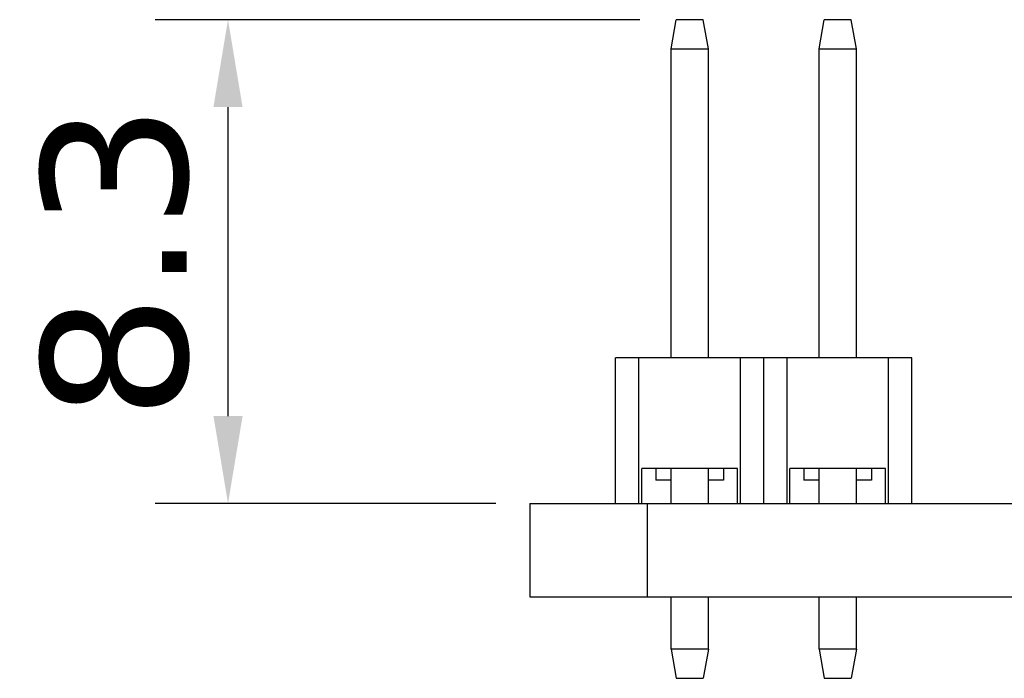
# Model space of a CAD drawing. Header units: millimetres. Extents: x 344 to 479, y 172 to 285.
# Tile 1 of 22: x 350 to 367, y 174 to 185. Entities that reach past the tile are written whole.
import ezdxf

# ---------------------------------------------------------------- set-up
doc = ezdxf.new("R2010")
doc.units = ezdxf.units.MM
doc.header["$LTSCALE"] = 30.734
doc.header["$PDMODE"] = 3
doc.header["$PDSIZE"] = 0.3125
doc.layers.get('0').update_dxf_attribs({"linetype": 'CONTINUOUS'})
doc.layers.get('Defpoints').update_dxf_attribs({"linetype": 'CONTINUOUS'})
doc.layers.add('dim', color=6, linetype='CONTINUOUS', lineweight=9)
doc.styles.add('Verdana', font='verdana.ttf', dxfattribs={"height": 2.5})
doc.dimstyles.new('aaaaaaaa 3.0', dxfattribs={"dimtxt": 2.5, "dimasz": 1.5, "dimexe": 1.25, "dimexo": 0.625, "dimtad": 1, "dimdec": 1, "dimzin": 9, "dimdsep": 46, "dimtxsty": 'Verdana', "dimcen": 0, "dimazin": 0, "dimtfac": 1, "dimtofl": 0, "dimtmove": 0, "dimatfit": 3, "dimfxl": 1, "dimlwd": 25, "dimlwe": 25, "dimarcsym": 0})

# ---------------------------------------------------------------- blocks, each defined once
blk = doc.blocks.new('*D36')
at = {"layer": 'Defpoints', "color": 0}
for p in [(353.716, 185.311), (361.402, 185.311), (358.933, 177.011)]:
    blk.add_point(p, dxfattribs=at)
at = {"layer": 'dim', "color": 0, "lineweight": 25}
for p, q in [((360.777, 185.311), (352.466, 185.311)), ((353.716, 178.511), (353.716, 183.811)), ((358.308, 177.011), (352.466, 177.011))]:
    blk.add_line(p, q, dxfattribs=at)
at = {"layer": 'dim', "color": 0}
for points in [[(353.966, 183.811), (353.466, 183.811), (353.716, 185.311)], [(353.466, 178.511), (353.966, 178.511), (353.716, 177.011)]]:
    blk.add_solid(points, dxfattribs=at)
at = {"layer": 'dim', "color": 0, "insert": (351.784, 181.161), "char_height": 2.5, "attachment_point": 5, "rotation": 90, "style": 'Verdana'}
blk.add_mtext('8.3', dxfattribs=at)

msp = doc.modelspace()

# ---------------------------------------------------------------- linework, layer by layer
at = {"linetype": 'Continuous'}
for p, q in [((361.314, 184.811), (361.402, 185.311)), ((361.866, 185.311), (361.402, 185.311)), ((361.954, 184.811), (361.866, 185.311)), ((363.854, 184.811), (363.942, 185.311)), ((364.406, 185.311), (363.942, 185.311)), ((364.494, 184.811), (364.406, 185.311)), ((361.314, 179.511), (361.314, 184.811)), ((361.314, 184.811), (361.954, 184.811)), ((361.954, 179.511), (361.954, 184.811)), ((363.854, 179.511), (363.854, 184.811)), ((363.854, 184.811), (364.494, 184.811)), ((364.494, 179.511), (364.494, 184.811)), ((360.364, 177.011), (360.364, 179.511)), ((365.444, 179.511), (360.364, 179.511)), ((360.764, 177.011), (360.764, 179.511)), ((362.504, 177.011), (362.504, 179.511)), ((362.904, 177.011), (362.904, 179.511)), ((363.304, 177.011), (363.304, 179.511)), ((365.044, 177.011), (365.044, 179.511)), ((365.444, 177.011), (365.444, 179.511)), ((360.814, 177.011), (360.814, 177.611)), ((362.454, 177.611), (360.814, 177.611)), ((361.054, 177.611), (361.054, 177.411)), ((361.314, 177.011), (361.314, 177.611)), ((361.954, 177.011), (361.954, 177.611)), ((362.213, 177.611), (362.213, 177.411)), ((362.454, 177.011), (362.454, 177.611)), ((363.354, 177.011), (363.354, 177.611)), ((364.994, 177.611), (363.354, 177.611)), ((363.594, 177.611), (363.594, 177.411)), ((363.854, 177.011), (363.854, 177.611)), ((364.494, 177.011), (364.494, 177.611)), ((364.753, 177.611), (364.753, 177.411)), ((364.994, 177.011), (364.994, 177.611)), ((361.314, 177.411), (361.054, 177.411)), ((362.213, 177.411), (361.954, 177.411)), ((363.854, 177.411), (363.594, 177.411)), ((364.753, 177.411), (364.494, 177.411)), ((358.894, 177.011), (358.894, 175.411)), ((358.894, 177.011), (428.694, 177.011)), ((360.904, 177.011), (360.904, 175.411)), ((358.894, 175.411), (426.914, 175.411)), ((361.314, 174.511), (361.314, 175.411)), ((361.954, 174.511), (361.954, 175.411)), ((363.854, 174.511), (363.854, 175.411)), ((364.494, 174.511), (364.494, 175.411)), ((361.314, 174.511), (361.402, 174.011)), ((361.954, 174.511), (361.314, 174.511)), ((361.954, 174.511), (361.866, 174.011)), ((363.854, 174.511), (363.942, 174.011)), ((364.494, 174.511), (363.854, 174.511)), ((364.494, 174.511), (364.406, 174.011)), ((361.402, 174.011), (361.866, 174.011)), ((363.942, 174.011), (364.406, 174.011))]:
    msp.add_line(p, q, dxfattribs=at)

# ---------------------------------------------------------------- dimensions: what is measured, and where the dimension line sits
at = {"layer": 'dim'}
dim = msp.add_linear_dim(base=(353.716, 185.311), p1=(358.933, 177.011), p2=(361.402, 185.311), angle=90, dimstyle='aaaaaaaa 3.0', dxfattribs=at)
dim.commit()
dim.dimension.update_dxf_attribs({"geometry": '*D36', "text_midpoint": (351.784, 181.161)})

doc.saveas('drawing.dxf')
